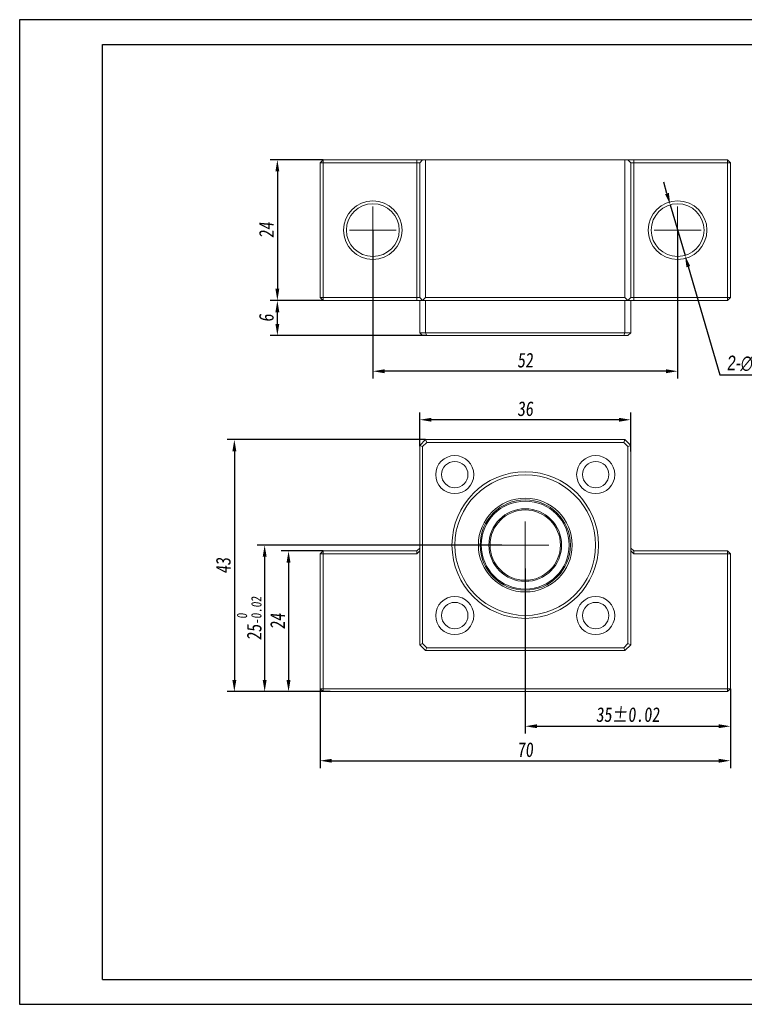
# Model space of a CAD drawing. Header units: millimetres. Extents: x 829 to 1066, y 138 to 306.
# Tile 1 of 2: x 829 to 952, y 138 to 306. Entities that reach past the tile are written whole.
import ezdxf

# ---------------------------------------------------------------- set-up
doc = ezdxf.new("R2010")
doc.units = ezdxf.units.MM
doc.linetypes.add('CENTER2', pattern=[28.575, 19.05, -3.175, 3.175, -3.175])
doc.layers.get('0').update_dxf_attribs({"lineweight": 20})
for name, color, linetype, lineweight in [('中心线', 5, 'CENTER2', 13), ('外框', 7, 'Continuous', 25), ('标注', 1, 'Continuous', 13)]:
    doc.layers.add(name, color=color, linetype=linetype, lineweight=lineweight)
doc.styles.get("Standard").update_dxf_attribs({"font": 'SimSun.ttf', "width": 0.8, "oblique": 5})
doc.dimstyles.new('ISO-25', dxfattribs={"dimtxt": 2.5, "dimasz": 2, "dimexe": 1.25, "dimexo": 0, "dimtad": 1, "dimzin": 9, "dimdsep": 46, "dimtxsty": 'Standard', "dimcen": 2.5, "dimadec": 0, "dimazin": 2, "dimtfac": 1, "dimtix": 1, "dimtmove": 0, "dimatfit": 0, "dimfxl": 0, "dimarcsym": 0})
doc.dimstyles.new('ISO-25$3', dxfattribs={"dimtxt": 2.5, "dimasz": 2, "dimexe": 1.25, "dimexo": 0, "dimtad": 1, "dimtoh": 1, "dimzin": 9, "dimdsep": 46, "dimtxsty": 'Standard', "dimcen": 2.5, "dimadec": 0, "dimazin": 2, "dimtfac": 1, "dimtix": 1, "dimtmove": 0, "dimatfit": 0, "dimfxl": 0, "dimarcsym": 0})

# ---------------------------------------------------------------- blocks, each defined once
blk = doc.blocks.new('Y')
at = {"lineweight": 30}
for p, q in [((-4136.76, 2009.27), (-3862.74, 2009.27)), ((-4154.44, 2003.97), (-3857.44, 2003.97)), ((-4154.44, 2003.97), (-3857.44, 2003.97))]:
    blk.add_line(p, q, dxfattribs=at)
for points in [[(-3857.44, 2213.99), (-4154.44, 2213.99), (-4154.44, 2003.97)], [(-4136.76, 2009.27), (-4136.76, 2208.69), (-3862.74, 2208.69)]]:
    blk.add_lwpolyline(points, dxfattribs=at)
blk = doc.blocks.new('W')
blk.add_blockref('Y', (0, 0))
blk = doc.blocks.new('*D6')
at = {"layer": 'Defpoints', "color": 0, "transparency": 16777216}
for p in [(888.99, 269.65), (940.99, 269.65), (888.99, 245.58)]:
    blk.add_point(p, dxfattribs=at)
at = {"layer": '标注', "color": 0, "lineweight": -2, "transparency": 16777216}
for p, q in [((888.99, 269.65), (888.99, 244.33)), ((940.99, 269.65), (940.99, 244.33)), ((938.99, 245.58), (890.99, 245.58))]:
    blk.add_line(p, q, dxfattribs=at)
at = {"layer": '标注', "color": 0, "transparency": 16777216}
for points in [[(890.99, 245.91), (890.99, 245.24), (888.99, 245.58)], [(938.99, 245.91), (938.99, 245.24), (940.99, 245.58)]]:
    blk.add_solid(points, dxfattribs=at)
at = {"layer": '标注', "color": 0, "transparency": 16777216, "insert": (914.99, 247.45), "char_height": 2.5, "attachment_point": 5}
blk.add_mtext('52', dxfattribs=at)
blk = doc.blocks.new('*D7')
at = {"layer": 'Defpoints', "color": 0, "transparency": 16777216}
for p in [(880.49, 281.65), (872.7, 257.65), (880.49, 257.65)]:
    blk.add_point(p, dxfattribs=at)
at = {"layer": '标注', "color": 0, "lineweight": -2, "transparency": 16777216}
for p, q in [((880.49, 281.65), (871.45, 281.65)), ((872.7, 279.65), (872.7, 259.65)), ((880.49, 257.65), (871.45, 257.65))]:
    blk.add_line(p, q, dxfattribs=at)
at = {"layer": '标注', "color": 0, "transparency": 16777216}
for points in [[(872.37, 279.65), (873.03, 279.65), (872.7, 281.65)], [(872.37, 259.65), (873.03, 259.65), (872.7, 257.65)]]:
    blk.add_solid(points, dxfattribs=at)
at = {"layer": '标注', "color": 0, "transparency": 16777216, "insert": (870.83, 269.65), "char_height": 2.5, "attachment_point": 5, "rotation": 90}
blk.add_mtext('24', dxfattribs=at)
blk = doc.blocks.new('*D8')
at = {"layer": 'Defpoints', "color": 0, "transparency": 16777216}
for p in [(939.73, 273.97), (942.25, 265.33)]:
    blk.add_point(p, dxfattribs=at)
at = {"layer": '标注', "color": 0, "lineweight": -2, "transparency": 16777216}
for p, q in [((939.17, 275.89), (938.61, 277.81)), ((939.73, 273.97), (942.25, 265.33)), ((942.81, 263.42), (948.21, 244.94)), ((948.21, 244.94), (955.73, 244.94))]:
    blk.add_line(p, q, dxfattribs=at)
at = {"layer": '标注', "color": 0, "transparency": 16777216}
for points in [[(939.49, 275.99), (938.85, 275.8), (939.73, 273.97)], [(943.13, 263.51), (942.49, 263.32), (942.25, 265.33)]]:
    blk.add_solid(points, dxfattribs=at)
at = {"layer": '标注', "color": 0, "transparency": 16777216, "insert": (952.28, 246.91), "char_height": 2.5, "attachment_point": 5}
blk.add_mtext('{\\fGulim|b0|i0|c129|p34;2-∅9}', dxfattribs=at)
blk = doc.blocks.new('*D9')
at = {"layer": 'Defpoints', "color": 0, "transparency": 16777216}
for p in [(880.49, 214.92), (874.61, 190.92), (881.73, 190.92)]:
    blk.add_point(p, dxfattribs=at)
at = {"layer": '标注', "color": 0, "lineweight": -2, "transparency": 16777216}
for p, q in [((880.49, 214.92), (873.36, 214.92)), ((874.61, 212.92), (874.61, 192.92)), ((881.73, 190.92), (873.36, 190.92))]:
    blk.add_line(p, q, dxfattribs=at)
at = {"layer": '标注', "color": 0, "transparency": 16777216}
for points in [[(874.27, 212.92), (874.94, 212.92), (874.61, 214.92)], [(874.27, 192.92), (874.94, 192.92), (874.61, 190.92)]]:
    blk.add_solid(points, dxfattribs=at)
at = {"layer": '标注', "color": 0, "transparency": 16777216, "insert": (872.73, 202.92), "char_height": 2.5, "attachment_point": 5, "rotation": 90}
blk.add_mtext('24', dxfattribs=at)
blk = doc.blocks.new('*D10')
at = {"layer": 'Defpoints', "color": 0, "transparency": 16777216}
for p in [(910.99, 215.92), (870.53, 190.92), (880.49, 190.92)]:
    blk.add_point(p, dxfattribs=at)
at = {"layer": '标注', "color": 0, "lineweight": -2, "transparency": 16777216}
for p, q in [((910.99, 215.92), (869.28, 215.92)), ((870.53, 213.92), (870.53, 192.92)), ((880.49, 190.92), (869.28, 190.92))]:
    blk.add_line(p, q, dxfattribs=at)
at = {"layer": '标注', "color": 0, "transparency": 16777216}
for points in [[(870.2, 213.92), (870.87, 213.92), (870.53, 215.92)], [(870.2, 192.92), (870.87, 192.92), (870.53, 190.92)]]:
    blk.add_solid(points, dxfattribs=at)
at = {"layer": '标注', "color": 0, "transparency": 16777216, "insert": (867.91, 203.42), "char_height": 2.5, "attachment_point": 5, "rotation": 90}
blk.add_mtext('25{\\H0.7x;\\S 0^ -0.02;}', dxfattribs=at)
blk = doc.blocks.new('*D11')
at = {"layer": 'Defpoints', "color": 0, "transparency": 16777216}
for p in [(897.99, 233.92), (865.36, 190.92), (881.73, 190.92)]:
    blk.add_point(p, dxfattribs=at)
at = {"layer": '标注', "color": 0, "lineweight": -2, "transparency": 16777216}
for p, q in [((897.99, 233.92), (864.11, 233.92)), ((865.36, 231.92), (865.36, 192.92)), ((881.73, 190.92), (864.11, 190.92))]:
    blk.add_line(p, q, dxfattribs=at)
at = {"layer": '标注', "color": 0, "transparency": 16777216}
for points in [[(865.03, 231.92), (865.7, 231.92), (865.36, 233.92)], [(865.03, 192.92), (865.7, 192.92), (865.36, 190.92)]]:
    blk.add_solid(points, dxfattribs=at)
at = {"layer": '标注', "color": 0, "transparency": 16777216, "insert": (863.49, 212.42), "char_height": 2.5, "attachment_point": 5, "rotation": 90}
blk.add_mtext('43', dxfattribs=at)
blk = doc.blocks.new('*D12')
at = {"layer": 'Defpoints', "color": 0, "transparency": 16777216}
for p in [(914.99, 211.92), (949.99, 191.42), (949.99, 185.02)]:
    blk.add_point(p, dxfattribs=at)
at = {"layer": '标注', "color": 0, "lineweight": -2, "transparency": 16777216}
for p, q in [((914.99, 211.92), (914.99, 183.77)), ((949.99, 191.42), (949.99, 183.77)), ((916.99, 185.02), (947.99, 185.02))]:
    blk.add_line(p, q, dxfattribs=at)
at = {"layer": '标注', "color": 0, "transparency": 16777216}
for points in [[(916.99, 185.36), (916.99, 184.69), (914.99, 185.02)], [(947.99, 185.36), (947.99, 184.69), (949.99, 185.02)]]:
    blk.add_solid(points, dxfattribs=at)
at = {"layer": '标注', "color": 0, "transparency": 16777216, "insert": (932.49, 186.99), "char_height": 2.5, "attachment_point": 5}
blk.add_mtext('35%%P0.02', dxfattribs=at)
blk = doc.blocks.new('*D13')
at = {"layer": 'Defpoints', "color": 0, "transparency": 16777216}
for p in [(879.99, 191.42), (949.99, 191.42), (949.99, 179.14)]:
    blk.add_point(p, dxfattribs=at)
at = {"layer": '标注', "color": 0, "lineweight": -2, "transparency": 16777216}
for p, q in [((879.99, 191.42), (879.99, 177.89)), ((949.99, 191.42), (949.99, 177.89)), ((881.99, 179.14), (947.99, 179.14))]:
    blk.add_line(p, q, dxfattribs=at)
at = {"layer": '标注', "color": 0, "transparency": 16777216}
for points in [[(881.99, 179.47), (881.99, 178.8), (879.99, 179.14)], [(947.99, 179.47), (947.99, 178.8), (949.99, 179.14)]]:
    blk.add_solid(points, dxfattribs=at)
at = {"layer": '标注', "color": 0, "transparency": 16777216, "insert": (914.99, 181.01), "char_height": 2.5, "attachment_point": 5}
blk.add_mtext('70', dxfattribs=at)
blk = doc.blocks.new('*D15')
at = {"layer": 'Defpoints', "color": 0, "transparency": 16777216}
for p in [(896.99, 237.3), (896.99, 232.82), (932.99, 231.91)]:
    blk.add_point(p, dxfattribs=at)
at = {"layer": '标注', "color": 0, "lineweight": -2, "transparency": 16777216}
for p, q in [((896.99, 232.82), (896.99, 238.55)), ((932.99, 231.91), (932.99, 238.55)), ((930.99, 237.3), (898.99, 237.3))]:
    blk.add_line(p, q, dxfattribs=at)
at = {"layer": '标注', "color": 0, "transparency": 16777216}
for points in [[(898.99, 237.63), (898.99, 236.97), (896.99, 237.3)], [(930.99, 237.63), (930.99, 236.97), (932.99, 237.3)]]:
    blk.add_solid(points, dxfattribs=at)
at = {"layer": '标注', "color": 0, "transparency": 16777216, "insert": (914.99, 239.17), "char_height": 2.5, "attachment_point": 5}
blk.add_mtext('36', dxfattribs=at)
blk = doc.blocks.new('*D16')
at = {"layer": 'Defpoints', "color": 0, "transparency": 16777216}
for p in [(872.7, 257.65), (880.49, 257.65), (898.2, 251.65)]:
    blk.add_point(p, dxfattribs=at)
at = {"layer": '标注', "color": 0, "lineweight": -2, "transparency": 16777216}
for p, q in [((880.49, 257.65), (871.45, 257.65)), ((872.7, 253.65), (872.7, 255.65)), ((898.2, 251.65), (871.45, 251.65))]:
    blk.add_line(p, q, dxfattribs=at)
at = {"layer": '标注', "color": 0, "transparency": 16777216}
for points in [[(872.37, 255.65), (873.03, 255.65), (872.7, 257.65)], [(872.37, 253.65), (873.03, 253.65), (872.7, 251.65)]]:
    blk.add_solid(points, dxfattribs=at)
at = {"layer": '标注', "color": 0, "transparency": 16777216, "insert": (870.83, 254.65), "char_height": 2.5, "attachment_point": 5, "rotation": 90}
blk.add_mtext('6', dxfattribs=at)

msp = doc.modelspace()

# ---------------------------------------------------------------- linework, layer by layer
at = {"color": 7, "linetype": 'Continuous', "lineweight": 15}
for p, q in [((879.989, 281.154), (880.489, 281.654)), ((879.989, 258.154), (879.989, 281.154)), ((879.989, 281.154), (880.489, 281.154)), ((880.489, 281.154), (880.489, 281.654)), ((880.489, 281.654), (896.489, 281.654)), ((880.489, 281.154), (880.489, 258.154)), ((896.489, 281.154), (880.489, 281.154)), ((896.489, 281.154), (896.489, 281.654)), ((896.989, 281.654), (896.489, 281.654)), ((896.489, 281.154), (896.989, 281.154)), ((896.489, 258.154), (896.489, 281.154)), ((897.489, 281.654), (896.989, 281.154)), ((897.489, 281.654), (896.989, 281.654)), ((896.989, 258.154), (896.989, 281.154)), ((897.489, 281.654), (897.989, 281.654)), ((897.989, 281.654), (897.989, 258.154)), ((931.989, 281.654), (897.989, 281.654)), ((931.989, 258.154), (931.989, 281.654)), ((931.989, 281.654), (932.489, 281.654)), ((932.989, 281.154), (932.489, 281.654)), ((932.989, 281.654), (932.489, 281.654)), ((933.489, 281.654), (932.989, 281.654)), ((932.989, 281.154), (932.989, 258.154)), ((932.989, 281.154), (933.489, 281.154)), ((933.489, 281.154), (933.489, 281.654)), ((933.489, 281.654), (949.489, 281.654)), ((933.489, 281.154), (933.489, 258.154)), ((949.489, 281.154), (933.489, 281.154)), ((949.489, 281.154), (949.489, 281.654)), ((949.989, 281.154), (949.489, 281.654)), ((949.489, 258.154), (949.489, 281.154)), ((949.489, 281.154), (949.989, 281.154)), ((949.989, 281.154), (949.989, 258.154)), ((879.989, 258.154), (880.489, 258.154)), ((880.489, 257.654), (879.989, 258.154)), ((880.489, 257.654), (880.489, 258.154)), ((880.489, 258.154), (896.489, 258.154)), ((896.489, 257.654), (880.489, 257.654)), ((896.489, 257.654), (896.489, 258.154)), ((896.489, 258.154), (896.989, 258.154)), ((896.489, 257.654), (896.989, 257.654)), ((896.989, 258.154), (897.489, 257.654)), ((896.989, 257.654), (897.489, 257.654)), ((896.989, 252.154), (896.989, 257.654)), ((897.989, 258.154), (897.489, 257.654)), ((897.489, 257.654), (897.989, 257.654)), ((897.989, 258.154), (931.989, 258.154)), ((897.989, 257.654), (897.989, 252.154)), ((931.989, 257.654), (897.989, 257.654)), ((932.489, 257.654), (931.989, 258.154)), ((931.989, 252.154), (931.989, 257.654)), ((931.989, 257.654), (932.489, 257.654)), ((932.489, 257.654), (932.989, 258.154)), ((932.489, 257.654), (932.989, 257.654)), ((932.989, 258.154), (933.489, 258.154)), ((932.989, 257.654), (932.989, 252.154)), ((932.989, 257.654), (933.489, 257.654)), ((933.489, 257.654), (933.489, 258.154)), ((933.489, 258.154), (949.489, 258.154)), ((949.489, 257.654), (933.489, 257.654)), ((949.489, 258.154), (949.989, 258.154)), ((949.489, 257.654), (949.989, 258.154)), ((949.489, 257.654), (949.489, 258.154)), ((896.989, 252.154), (897.489, 251.654)), ((896.989, 252.154), (897.989, 252.154)), ((898.196, 251.654), (897.989, 252.154)), ((897.989, 252.154), (931.989, 252.154)), ((931.782, 251.654), (931.989, 252.154)), ((931.989, 252.154), (932.989, 252.154)), ((932.489, 251.654), (932.989, 252.154)), ((898.196, 251.654), (897.489, 251.654)), ((931.782, 251.654), (898.196, 251.654)), ((932.489, 251.654), (931.782, 251.654)), ((896.989, 232.924), (897.989, 233.924)), ((898.196, 233.424), (897.989, 233.924)), ((897.989, 233.924), (931.989, 233.924)), ((931.782, 233.424), (931.989, 233.924)), ((931.989, 233.924), (932.989, 232.924)), ((896.989, 198.924), (896.989, 232.924)), ((896.989, 232.924), (897.489, 232.717)), ((898.196, 233.424), (897.489, 232.717)), ((897.489, 232.717), (897.489, 199.131)), ((931.782, 233.424), (898.196, 233.424)), ((932.489, 232.717), (931.782, 233.424)), ((932.489, 232.717), (932.989, 232.924)), ((932.489, 199.131), (932.489, 232.717)), ((932.989, 232.924), (932.989, 198.924)), ((896.489, 214.924), (896.989, 215.424)), ((932.989, 215.424), (933.489, 214.924)), ((879.989, 214.424), (880.489, 214.924)), ((879.989, 191.424), (879.989, 214.424)), ((880.489, 214.424), (879.989, 214.424)), ((880.489, 214.424), (880.489, 214.924)), ((880.489, 214.924), (896.489, 214.924)), ((880.489, 214.424), (880.489, 191.424)), ((896.489, 214.424), (880.489, 214.424)), ((896.489, 214.424), (896.989, 214.924)), ((896.489, 214.424), (896.489, 214.924)), ((932.989, 214.924), (933.489, 214.424)), ((933.489, 214.424), (933.489, 214.924)), ((933.489, 214.924), (949.489, 214.924)), ((949.489, 214.424), (933.489, 214.424)), ((949.489, 214.424), (949.489, 214.924)), ((949.489, 214.924), (949.989, 214.424)), ((949.489, 191.424), (949.489, 214.424)), ((949.489, 214.424), (949.989, 214.424)), ((949.989, 214.424), (949.989, 191.424)), ((896.989, 198.924), (897.489, 199.131)), ((897.989, 197.924), (896.989, 198.924)), ((897.489, 199.131), (898.196, 198.424)), ((897.989, 197.924), (898.196, 198.424)), ((898.196, 198.424), (931.782, 198.424)), ((931.782, 198.424), (932.489, 199.131)), ((931.989, 197.924), (931.782, 198.424)), ((932.989, 198.924), (931.989, 197.924)), ((932.489, 199.131), (932.989, 198.924)), ((931.989, 197.924), (897.989, 197.924)), ((880.489, 190.924), (879.989, 191.424)), ((880.489, 191.424), (879.989, 191.424)), ((880.489, 191.424), (949.489, 191.424)), ((880.489, 191.424), (880.489, 190.924)), ((949.489, 190.924), (880.489, 190.924)), ((949.989, 191.424), (949.489, 190.924)), ((949.489, 191.424), (949.489, 190.924)), ((949.489, 191.424), (949.989, 191.424))]:
    msp.add_line(p, q, dxfattribs=at)
for centre, radius in [((888.989, 269.654), 5), ((888.989, 269.654), 4.5), ((940.989, 269.654), 5), ((940.989, 269.654), 4.5), ((902.968, 227.945), 3.25), ((902.968, 227.945), 2.25), ((927.01, 227.945), 3.25), ((927.01, 227.945), 2.25), ((914.989, 215.924), 12.5), ((914.989, 215.924), 12), ((914.989, 215.924), 8), ((914.989, 215.924), 7.7), ((914.989, 215.924), 7.5), ((914.989, 215.924), 6.2), ((914.989, 215.924), 6), ((902.968, 203.903), 3.25), ((927.01, 203.903), 3.25), ((902.968, 203.903), 2.25), ((927.01, 203.903), 2.25)]:
    msp.add_circle(centre, radius, dxfattribs=at)
at = {"layer": '中心线'}
for p, q in [((888.989, 273.654), (888.989, 265.654)), ((940.989, 273.654), (940.989, 265.654)), ((884.989, 269.654), (892.989, 269.654)), ((936.989, 269.654), (944.989, 269.654)), ((914.989, 219.924), (914.989, 211.924)), ((910.989, 215.924), (918.989, 215.924))]:
    msp.add_line(p, q, dxfattribs=at)

# ---------------------------------------------------------------- block references
at = {"layer": '外框', "lineweight": 25, "xscale": 0.7997008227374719, "yscale": 0.7997008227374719, "zscale": 0.7997008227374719}
msp.add_blockref('W', (4151.046, -1464.987), dxfattribs=at)

# ---------------------------------------------------------------- dimensions: what is measured, and where the dimension line sits
at = {"layer": '标注'}
for base, p1, p2, picture, middle in [((872.701, 257.654), (880.489, 281.654), (880.489, 257.654), '*D7', (870.826, 269.654)), ((872.701, 257.654), (898.196, 251.654), (880.489, 257.654), '*D16', (870.826, 254.654)), ((865.363, 190.924), (897.989, 233.924), (881.732, 190.924), '*D11', (863.488, 212.424)), ((874.607, 190.924), (880.489, 214.924), (881.732, 190.924), '*D9', (872.732, 202.924))]:
    dim = msp.add_linear_dim(base=base, p1=p1, p2=p2, angle=90, dimstyle='ISO-25', dxfattribs=at)
    dim.commit()
    dim.dimension.update_dxf_attribs({"geometry": picture, "text_midpoint": middle})
dim = msp.add_diameter_dim_2p(p1=(939.727, 273.974), p2=(942.251, 265.335), text='{\\fGulim|b0|i0|c129|p34;2-<>}', dimstyle='ISO-25$3', dxfattribs=at)
dim.commit()
dim.dimension.update_dxf_attribs({"geometry": '*D8', "text_midpoint": (952.28, 244.941), "dimtype": 163})
for base, p1, p2, picture, middle in [((888.989, 245.578), (940.989, 269.654), (888.989, 269.654), '*D6', (914.989, 247.453)), ((896.989, 237.3), (932.989, 231.906), (896.989, 232.82), '*D15', (914.989, 239.175)), ((949.989, 179.138), (879.989, 191.424), (949.989, 191.424), '*D13', (914.989, 181.013))]:
    dim = msp.add_linear_dim(base=base, p1=p1, p2=p2, dimstyle='ISO-25', dxfattribs=at)
    dim.commit()
    dim.dimension.update_dxf_attribs({"geometry": picture, "text_midpoint": middle})
dim = msp.add_linear_dim(base=(870.534, 190.924), p1=(910.989, 215.924), p2=(880.489, 190.924), angle=90, text='<>{\\H0.7x;\\S 0^ -0.02;}', dimstyle='ISO-25', dxfattribs=at)
dim.commit()
dim.dimension.update_dxf_attribs({"geometry": '*D10', "text_midpoint": (867.911, 203.424)})
dim = msp.add_linear_dim(base=(949.989, 185.025), p1=(914.989, 211.924), p2=(949.989, 191.424), text='<>%%P0.02', dimstyle='ISO-25', dxfattribs=at)
dim.commit()
dim.dimension.update_dxf_attribs({"geometry": '*D12', "text_midpoint": (932.489, 186.99)})

doc.saveas('drawing.dxf')
